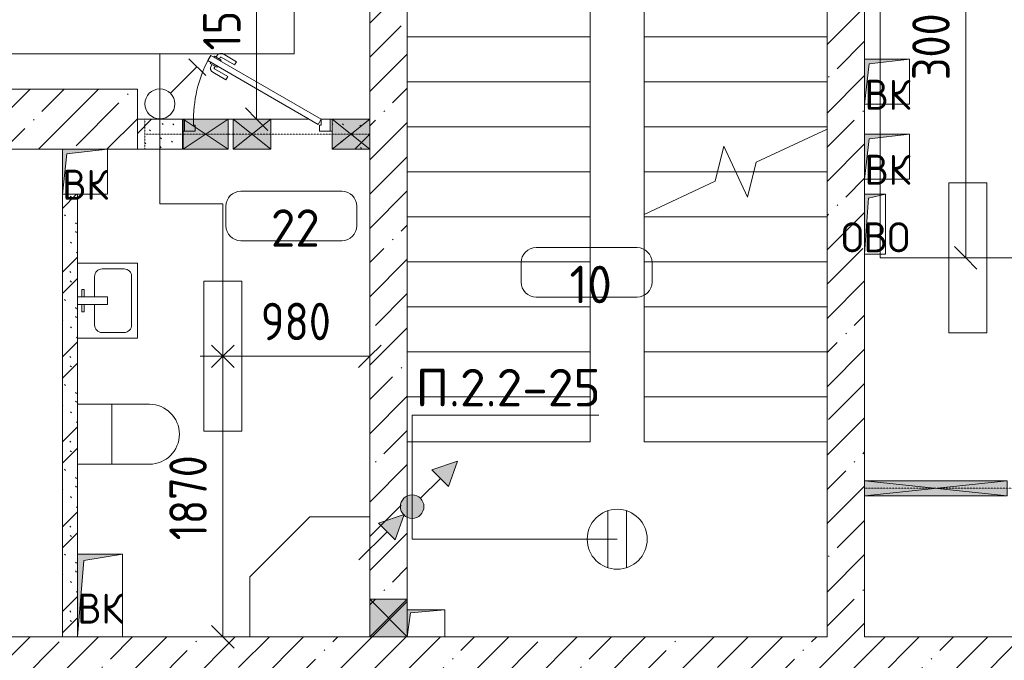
# Model space of a CAD drawing. Header units: millimetres. Extents: x -32229 to 170644, y -13689 to 125138.
# Tile 199 of 208: x 94171 to 100737, y 2843 to 7113. Entities that reach past the tile are written whole.
import ezdxf

# ---------------------------------------------------------------- set-up
doc = ezdxf.new("R2010")
doc.units = ezdxf.units.MM
for name, pattern in [('2_Пунктир_ 0_6 мм', [1.2, 0.6, -0.6]), ('3_ Штрих_ 1 х 1 мм', [2, 1, -1]), ('ADSK_Сверху', [4.5, 3, -1.5]), ('Штриховая', [5, 3, -2])]:
    doc.linetypes.add(name, pattern=pattern)
for name, color, linetype, lineweight in [('A-ANNO-DIMS', 7, 'Continuous', 9), ('A-ANNO-DIMS-200', 7, 'Continuous', 9), ('A-ANNO-NOTE', 7, 'Continuous', 18), ('A-AREA-IDEN', 7, 'Continuous', 9), ('A-DETL-THIN', 7, 'Continuous', 9), ('A-DOOR', 7, 'Continuous', 18), ('A-DOOR-FRAM', 7, 'Continuous', 9), ('A-FLOR', 7, 'Continuous', 18), ('A-GLAZ', 7, 'Continuous', 18), ('A-WALL', 7, 'Continuous', 18), ('A-WALL-PATT', 7, 'Continuous', 40), ('G-ANNO-TEXT', 7, 'Continuous', 9), ('I-WALL', 7, 'Continuous', 18), ('M-EQPM', 7, 'Continuous', 18), ('P-SANR-FIXT', 7, 'Continuous', 18), ('S-BEAM', 7, 'Continuous', 18), ('S-COLS', 7, 'Continuous', 18), ('S-STRS', 7, 'Continuous', 18), ('S-STRS-MBND', 7, 'ADSK_Сверху', 18)]:
    doc.layers.add(name, color=color, linetype=linetype, lineweight=lineweight)
doc.layers.add('A-DETL', color=7, linetype='Continuous', lineweight=9, true_color=0x00a600)
doc.styles.add('GOST Common', font='GOST_Common.ttf', dxfattribs={"height": 200})
doc.styles.add('GOST Common_5', font='GOST_Common.ttf', dxfattribs={"height": 250})
doc.styles.add('GOST Common_6', font='GOST_Common.ttf', dxfattribs={"width": 0.9, "height": 250})
doc.styles.add('ISOCPEUR', font='isocpeur.ttf', dxfattribs={"height": 250})
doc.dimstyles.new('ГОСТ_2_5_мм2_1', dxfattribs={"dimscale": 304.8, "dimtxt": 251.428749, "dimasz": 0.492126, "dimexe": 0.492126, "dimexo": 0.656168, "dimgap": 0.098425, "dimtad": 1, "dimdec": 0, "dimdsep": 46, "dimtxsty": 'GOST Common_6', "dimblk1": 'OBLIQUE', "dimblk2": 'OBLIQUE', "dimsah": 1, "dimcen": 0.09, "dimazin": 2, "dimtfac": 1, "dimtdec": 4, "dimtix": 1, "dimtmove": 0, "dimatfit": 3, "dimfxl": 1, "dimtvp": 1, "dimtolj": 1, "dimtzin": 0, "dimarcsym": 2})
pattern_1 = [(45, (0, 0), (-228.0985, 228.0985), []), (45, (228.1, 0), (-228.0985, 228.0985), [403.225, -80.645, 6.706, -73.939])]
pattern_2 = [(135, (300.56, 377.28), (-565.6854, 6e-14), [10, -790]), (135, (349.8, 474.73), (-565.6854, 6e-14), [10, -790]), (135, (423.93, 473.06), (-565.6854, 6e-14), [10, -790]), (135, (229.92, 447.9), (-565.6854, 6e-14), [10, -790]), (135, (155.08, 447.9), (-565.6854, 6e-14), [10, -790]), (135, (114.9, 369.03), (-565.6854, 6e-14), [10, -790]), (135, (132.43, 285.8), (-565.6854, 6e-14), [10, -790]), (135, (214.66, 322), (-565.6854, 6e-14), [10, -790]), (135, (198.16, 261.88), (-565.6854, 6e-14), [10, -790]), (135, (45.2, 272.9), (-565.6854, 6e-14), [10, -790]), (135, (42.32, 336.16), (-565.6854, 6e-14), [10, -790]), (135, (92.26, 192.24), (-565.6854, 6e-14), [10, -790]), (135, (7.07, 149.2), (-565.6854, 6e-14), [10, -790]), (135, (80.6, 95.1), (-565.6854, 6e-14), [10, -790]), (135, (79.53, 36.94), (-565.6854, 6e-14), [10, -790]), (135, (153.87, 74.56), (-565.6854, 6e-14), [10, -790]), (135, (228.35, 124.8), (-565.6854, 6e-14), [10, -790]), (135, (279.75, 180.4), (-565.6854, 6e-14), [10, -790]), (135, (282.9, 31.63), (-565.6854, 6e-14), [10, -790]), (135, (377.38, 53.45), (-565.6854, 6e-14), [10, -790]), (135, (352.28, 102.7), (-565.6854, 6e-14), [10, -790]), (135, (354.05, 0), (-565.6854, 6e-14), [10, -790]), (135, (553.23, 16.45), (-565.6854, 6e-14), [10, -790]), (135, (542.38, 63.45), (-565.6854, 6e-14), [10, -790]), (135, (536.58, 239.3), (-565.6854, 6e-14), [10, -790]), (135, (475.85, 203.9), (-565.6854, 6e-14), [10, -790]), (135, (475.85, 316.54), (-565.6854, 6e-14), [10, -790]), (135, (520.8, 408.7), (-565.6854, 6e-14), [10, -790]), (135, (551.1, 470.8), (-565.6854, 6e-14), [10, -790]), (135, (235.25, 537.93), (-565.6854, 6e-14), [10, -790]), (135, (407.25, 547.65), (-565.6854, 6e-14), [10, -790]), (135, (94.5, 558.6), (-565.6854, 6e-14), [10, -790]), (135, (46.4, 532.3), (-565.6854, 6e-14), [10, -790]), (135, (85.56, 465.04), (-565.6854, 6e-14), [10, -790]), (135, (355.53, 181.14), (-565.6854, 6e-14), [10, -790]), (135, (362.23, 243.6), (-565.6854, 6e-14), [10, -790]), (135, (413.45, 344.1), (-565.6854, 6e-14), [10, -790]), (135, (286.3, 273.25), (-565.6854, 6e-14), [10, -790]), (135, (423.02, 263.72), (-565.6854, 6e-14), [10, -790]), (135, (162.94, 190.2), (-565.6854, 6e-14), [10, -790]), (135, (470.25, 120.93), (-565.6854, 6e-14), [10, -790]), (135, (484.48, 9.78), (-565.6854, 6e-14), [10, -790]), (45, (0, 212.13), (-565.6854, 0), []), (45, (212.13, 0), (-565.6854, 0), []), (45, (353.55, 0), (-565.6854, 0), []), (45, (0, 353.55), (-565.6854, 0), [])]

# ---------------------------------------------------------------- blocks, each defined once
blk = doc.blocks.new('АР_Дверь однопольная - 1000х2100h_850__Кладовая-6691799--01 ЭО')
at = {"layer": 'A-DOOR', "color": 253, "lineweight": 5, "true_color": 0xaaaaaa}
for p, q in [((-138.9, 483.3), (-227.7, 534.6)), ((-309.5, 477.9), (-313.5, 470.9)), ((-313.5, 470.9), (-270.2, 445.9)), ((-302.6, 464.7), (-308.7, 454.3)), ((-289.5, 512.5), (-285.5, 519.4)), ((-285.5, 519.4), (-242.2, 494.4)), ((-274.6, 513.2), (-268.6, 523.6)), ((-253, 500.7), (-247, 511.1)), ((-242.2, 494.4), (-246.2, 487.5)), ((-151.4, 461.7), (-240.2, 512.9)), ((-151.4, 461.7), (-138.9, 483.3)), ((-208.9, 362.1), (-297.7, 413.3)), ((-281, 452.2), (-287, 441.8)), ((-196.4, 383.7), (-285.2, 435)), ((-270.2, 445.9), (-266.2, 452.9)), ((-196.4, 383.7), (-208.9, 362.1))]:
    blk.add_line(p, q, dxfattribs=at)
at = {"layer": 'A-DOOR', "color": 253, "lineweight": 13, "true_color": 0xaaaaaa}
for p, q in [((-311.1, 525), (-331.1, 490.4)), ((-331.1, 490.4), (405, 65.4)), ((425, 100), (-311.1, 525)), ((405, 65.4), (425, 100))]:
    blk.add_line(p, q, dxfattribs=at)
at = {"layer": 'A-DOOR', "color": 253, "lineweight": 5, "true_color": 0xaaaaaa}
for centre, radius, start, end in [((-242.7, 508.6), 30, 60, 150), ((425, 100), 850, 150, 180), ((-242.7, 508.6), 4.99, 60, 150), ((-282.7, 439.3), 30, 150, 240), ((-282.7, 439.3), 4.99, 150, 240)]:
    blk.add_arc(centre, radius, start, end, dxfattribs=at)
at = {"layer": 'A-DOOR-FRAM', "color": 253, "lineweight": 13, "true_color": 0xaaaaaa}
for p, q in [((-495, 100), (-500, 100)), ((-485, 100), (-495, 100)), ((-425, 100), (-485, 100)), ((-485, 100), (-485, 20)), ((-425, 60), (-425, 100)), ((485, 100), (425, 100)), ((425, 100), (425, 60)), ((485, 20), (485, 100)), ((485, 100), (500, 100)), ((-495, 20), (-500, 20)), ((-485, 20), (-495, 20)), ((-485, 20), (-415, 20)), ((-415, 60), (-425, 60)), ((-415, 20), (-415, 60)), ((425, 60), (415, 60)), ((415, 60), (415, 20)), ((415, 20), (485, 20)), ((485, 20), (500, 20))]:
    blk.add_line(p, q, dxfattribs=at)
blk = doc.blocks.new('АР_Канал вертикальный прямоугольный - ВК-6261252--01 ЭО')
at = {"layer": 'M-EQPM', "lineweight": 13, "true_color": 0xe2e2e2}
blk.add_hatch(color=254, dxfattribs=at).paths.add_polyline_path([(-150, -150), (-120, 120), (150, 150), (-150, 150)])
at = {"layer": 'M-EQPM', "color": 253, "lineweight": 13, "true_color": 0xaaaaaa}
for p, q in [((150, 150), (-150, 150)), ((-150, 150), (-150, -150)), ((150, 150), (-150, 150)), ((-150, 150), (-150, -150)), ((-150, -150), (-150, 150)), ((-150, 150), (150, 150)), ((-120, 120), (150, 150)), ((-120, 120), (150, 150)), ((150, -150), (150, 150)), ((150, 150), (150, -150)), ((-150, -150), (-120, 120)), ((-150, -150), (-120, 120)), ((-150, -150), (150, -150)), ((150, -150), (-150, -150))]:
    blk.add_line(p, q, dxfattribs=at)
blk = doc.blocks.new('A-PLU-toilet-2-2D - L600xW600xH900-3712371--01 ЭО')
at = {"layer": 'P-SANR-FIXT', "color": 253, "lineweight": 13, "true_color": 0xaaaaaa}
for p, q in [((-230, 400), (250, 400)), ((-230, 400), (250, 400)), ((0, 0), (0, 400)), ((250, 0), (-230, 0)), ((250, 0), (-230, 0))]:
    blk.add_line(p, q, dxfattribs=at)
blk.add_arc((250, 200), 200, 270, 90, dxfattribs=at)
blk.add_arc((250, 200), 200, 270, 90, dxfattribs=at)
blk = doc.blocks.new('A-PLU-Sink-2D - 400 x 500mm-3710293--01 ЭО')
at = {"layer": 'P-SANR-FIXT', "color": 253, "lineweight": 13, "true_color": 0xaaaaaa}
for p, q in [((-234.3, 202.3), (-234.3, -197.7)), ((-234.3, -197.7), (-234.3, 202.3)), ((-9.3, 2.3), (-9.3, 202.3)), ((40.7, 202.3), (40.7, 2.3)), ((265.7, -197.7), (265.7, 202.3)), ((265.7, 202.3), (265.7, -197.7)), ((-59.3, 172.3), (-59.3, 157.3)), ((-9.3, 172.3), (-59.3, 172.3)), ((-59.3, 157.3), (-9.3, 157.3)), ((40.7, 172.3), (90.7, 172.3)), ((90.7, 157.3), (40.7, 157.3)), ((90.7, 172.3), (90.7, 157.3)), ((-9.3, 88), (-145.4, 88)), ((176.8, 88), (40.7, 88)), ((-196.2, 37.2), (-196.2, -108.8)), ((40.7, 2.3), (-9.3, 2.3)), ((227.6, -108.8), (227.6, 37.2)), ((-145.4, -159.6), (176.8, -159.6)), ((-234.3, -197.7), (265.7, -197.7)), ((265.7, -197.7), (-234.3, -197.7))]:
    blk.add_line(p, q, dxfattribs=at)
for centre, start, end in [((-145.4, 37.2), 90, 180), ((176.8, 37.2), 360, 90), ((-145.4, -108.8), 180, 270), ((176.8, -108.8), 270, 0)]:
    blk.add_arc(centre, 50.8, start, end, dxfattribs=at)
blk = doc.blocks.new('A-PLU-Shower_Corner_2D - 800x800-3710291--01 ЭО')
at = {"layer": 'P-SANR-FIXT', "color": 253, "lineweight": 13, "true_color": 0xaaaaaa}
for p, q in [((-400, 800), (-800, 400)), ((-400, 800), (-800, 400)), ((0, 800), (-400, 800)), ((-400, 800), (0, 800)), ((-800, 400), (-800, 0)), ((-800, 0), (-800, 400))]:
    blk.add_line(p, q, dxfattribs=at)
blk = doc.blocks.new('АР_Канал вертикальный прямоугольный - ОВ-5467536--01 ЭО')
at = {"layer": 'M-EQPM', "lineweight": 13, "true_color": 0xe2e2e2}
blk.add_hatch(color=254, dxfattribs=at).paths.add_polyline_path([(-125, -90), (-103.5, 68.5), (125, 90), (-125, 90)])
at = {"layer": 'M-EQPM', "color": 253, "lineweight": 13, "true_color": 0xaaaaaa}
for p, q in [((125, 90), (-125, 90)), ((-125, 90), (-125, -90)), ((125, 90), (-125, 90)), ((-125, 90), (-125, -90)), ((-125, -90), (-125, 90)), ((-125, 90), (125, 90)), ((-125, -90), (-103.5, 68.5)), ((-125, -90), (-103.5, 68.5)), ((-103.5, 68.5), (125, 90)), ((-103.5, 68.5), (125, 90)), ((125, -90), (125, 90)), ((125, 90), (125, -90)), ((-125, -90), (125, -90)), ((125, -90), (-125, -90))]:
    blk.add_line(p, q, dxfattribs=at)
blk = doc.blocks.new('АР_Отверстие прямоугольное - ОВВ-6063315--01 ЭО')
at = {"layer": 'A-GLAZ', "lineweight": 13, "true_color": 0xf0f0f0}
blk.add_hatch(color=7, dxfattribs=at).paths.add_polyline_path([(250, 100), (0, 100), (0, -100), (250, -100)])
at = {"layer": 'A-GLAZ', "color": 253, "lineweight": 5, "true_color": 0xaaaaaa}
for p, q in [((250, 100), (0, -100)), ((0, 100), (250, -100))]:
    blk.add_line(p, q, dxfattribs=at)
at = {"layer": 'A-GLAZ', "color": 253, "lineweight": 13, "true_color": 0xaaaaaa}
for p, q in [((250, 100), (0, 100)), ((0, 100), (0, -100)), ((0, 100), (0, -100)), ((250, -100), (250, 100)), ((250, 100), (250, -100)), ((0, -100), (250, -100))]:
    blk.add_line(p, q, dxfattribs=at)
blk = doc.blocks.new('АР_Отверстие прямоугольное - ВК-6150329--01 ЭО')
at = {"layer": 'A-GLAZ', "lineweight": 13, "true_color": 0xf0f0f0}
blk.add_hatch(color=7, dxfattribs=at).paths.add_polyline_path([(-25, 100), (-25, -100), (275, -100), (275, 100)])
at = {"layer": 'A-GLAZ', "color": 253, "lineweight": 5, "true_color": 0xaaaaaa}
for p, q in [((275, 100), (-25, -100)), ((-25, 100), (275, -100))]:
    blk.add_line(p, q, dxfattribs=at)
at = {"layer": 'A-GLAZ', "color": 253, "lineweight": 13, "true_color": 0xaaaaaa}
for p, q in [((275, 100), (-25, 100)), ((-25, 100), (-25, -100)), ((-25, 100), (-25, -100)), ((275, -100), (275, 100)), ((275, 100), (275, -100)), ((-25, -100), (275, -100))]:
    blk.add_line(p, q, dxfattribs=at)
blk = doc.blocks.new('АР_Отверстие прямоугольное - ОВВ-6150268--01 ЭО')
at = {"layer": 'A-GLAZ', "lineweight": 13, "true_color": 0xf0f0f0}
blk.add_hatch(color=7, dxfattribs=at).paths.add_polyline_path([(250, 100), (0, 100), (0, -100), (250, -100)])
at = {"layer": 'A-GLAZ', "color": 253, "lineweight": 5, "true_color": 0xaaaaaa}
for p, q in [((250, 100), (0, -100)), ((0, 100), (250, -100))]:
    blk.add_line(p, q, dxfattribs=at)
at = {"layer": 'A-GLAZ', "color": 253, "lineweight": 13, "true_color": 0xaaaaaa}
for p, q in [((250, 100), (0, 100)), ((0, 100), (0, -100)), ((0, 100), (0, -100)), ((250, -100), (250, 100)), ((250, 100), (250, -100)), ((0, -100), (250, -100))]:
    blk.add_line(p, q, dxfattribs=at)
blk = doc.blocks.new('АР_Отверстие прямоугольное - ОВВ-3937880--01 ЭО')
at = {"layer": 'A-GLAZ', "lineweight": 13, "true_color": 0xf0f0f0}
blk.add_hatch(color=7, dxfattribs=at).paths.add_polyline_path([(250, -125), (250, 125), (0, 125), (0, -125)])
at = {"layer": 'A-GLAZ', "color": 253, "lineweight": 5, "true_color": 0xaaaaaa}
for p, q in [((250, 125), (0, -125)), ((0, 125), (250, -125))]:
    blk.add_line(p, q, dxfattribs=at)
at = {"layer": 'A-GLAZ', "color": 253, "lineweight": 13, "true_color": 0xaaaaaa}
for p, q in [((250, 125), (0, 125)), ((0, 125), (0, -125)), ((0, 125), (0, -125)), ((250, -125), (250, 125)), ((250, 125), (250, -125)), ((0, -125), (250, -125))]:
    blk.add_line(p, q, dxfattribs=at)
blk = doc.blocks.new('АР_Отверстие прямоугольное - ОВВ-5686189--01 ЭО')
at = {"layer": 'A-GLAZ', "lineweight": 13, "true_color": 0xf0f0f0}
blk.add_hatch(color=7, dxfattribs=at).paths.add_polyline_path([(600, 50), (-350, 50), (-350, -50), (600, -50)])
at = {"layer": 'A-GLAZ', "color": 253, "lineweight": 5, "true_color": 0xaaaaaa}
for p, q in [((600, 50), (-350, -50)), ((-350, 50), (600, -50))]:
    blk.add_line(p, q, dxfattribs=at)
at = {"layer": 'A-GLAZ', "color": 253, "lineweight": 13, "true_color": 0xaaaaaa}
for p, q in [((600, 50), (-350, 50)), ((-350, 50), (-350, -50)), ((-350, 50), (-350, -50)), ((600, -50), (600, 50)), ((600, 50), (600, -50)), ((-350, -50), (600, -50))]:
    blk.add_line(p, q, dxfattribs=at)
blk = doc.blocks.new('АР_Перемычка - 100_Уx1_75x5__Оп_300-0_125x80x5_-6146935--01 ЭО')
at = {"layer": 'S-BEAM', "color": 9, "linetype": '3_ Штрих_ 1 х 1 мм', "lineweight": 15, "true_color": 0xc4c4c4}
for p, q in [((-775, 50), (-775, -50)), ((475, 50), (475, -50)), ((-775, 0), (-475, 0)), ((-475, 0), (475, 0))]:
    blk.add_line(p, q, dxfattribs=at)
blk = doc.blocks.new('АР_Канал вертикальный прямоугольный - ВК-5095531--01 ЭО')
at = {"layer": 'M-EQPM', "lineweight": 13, "true_color": 0xe2e2e2}
blk.add_hatch(color=254, dxfattribs=at).paths.add_polyline_path([(-150, -150), (-120, 120), (150, 150), (-150, 150)])
at = {"layer": 'M-EQPM', "color": 253, "lineweight": 13, "true_color": 0xaaaaaa}
for p, q in [((150, 150), (-150, 150)), ((-150, 150), (-150, -150)), ((150, 150), (-150, 150)), ((-150, 150), (-150, -150)), ((-150, -150), (-150, 150)), ((-150, 150), (150, 150)), ((-120, 120), (150, 150)), ((-120, 120), (150, 150)), ((150, -150), (150, 150)), ((150, 150), (150, -150)), ((-150, -150), (-120, 120)), ((-150, -150), (-120, 120)), ((-150, -150), (150, -150)), ((150, -150), (-150, -150))]:
    blk.add_line(p, q, dxfattribs=at)
blk = doc.blocks.new('АР_Канал вертикальный прямоугольный - ОВО-6014938--01 ЭО')
at = {"layer": 'M-EQPM', "lineweight": 13, "true_color": 0xe2e2e2}
blk.add_hatch(color=254, dxfattribs=at).paths.add_polyline_path([(-70, -200), (-43, 173), (70, 200), (-70, 200), (-70, -160.9)])
at = {"layer": 'M-EQPM', "color": 253, "lineweight": 13, "true_color": 0xaaaaaa}
for p, q in [((70, 200), (-70, 200)), ((-70, 200), (-70, -200)), ((70, 200), (-70, 200)), ((-70, 200), (-70, -200)), ((-70, -200), (-70, 200)), ((-70, 200), (70, 200)), ((-43, 173), (70, 200)), ((-43, 173), (70, 200)), ((70, -200), (70, 200)), ((70, 200), (70, -200)), ((-70, -200), (-43, 173)), ((-70, -200), (-43, 173)), ((-70, -200), (70, -200)), ((70, -200), (-70, -200))]:
    blk.add_line(p, q, dxfattribs=at)
blk = doc.blocks.new('АР_Канал вертикальный прямоугольный - ВК-6032914--01 ЭО')
at = {"layer": 'M-EQPM', "lineweight": 13, "true_color": 0xe2e2e2}
blk.add_hatch(color=254, dxfattribs=at).paths.add_polyline_path([(-150, -150), (-120, 120), (150, 150), (-150, 150)])
at = {"layer": 'M-EQPM', "color": 253, "lineweight": 13, "true_color": 0xaaaaaa}
for p, q in [((150, 150), (-150, 150)), ((-150, 150), (-150, -150)), ((150, 150), (-150, 150)), ((-150, 150), (-150, -150)), ((-150, -150), (-150, 150)), ((-150, 150), (150, 150)), ((-120, 120), (150, 150)), ((-120, 120), (150, 150)), ((150, -150), (150, 150)), ((150, 150), (150, -150)), ((-150, -150), (-120, 120)), ((-150, -150), (-120, 120)), ((-150, -150), (150, -150)), ((150, -150), (-150, -150))]:
    blk.add_line(p, q, dxfattribs=at)
blk = doc.blocks.new('АР_Канал вертикальный прямоугольный - ВК-6032926--01 ЭО')
at = {"layer": 'M-EQPM', "lineweight": 13, "true_color": 0xe2e2e2}
blk.add_hatch(color=254, dxfattribs=at).paths.add_polyline_path([(-150, -275), (-107.5, 232.5), (150, 275), (-150, 275)])
at = {"layer": 'M-EQPM', "color": 253, "lineweight": 13, "true_color": 0xaaaaaa}
for p, q in [((150, 275), (-150, 275)), ((-150, 275), (-150, -275)), ((150, 275), (-150, 275)), ((-150, 275), (-150, -275)), ((-150, -275), (-150, 275)), ((-150, 275), (150, 275)), ((-107.5, 232.5), (150, 275)), ((-107.5, 232.5), (150, 275)), ((150, -275), (150, 275)), ((150, 275), (150, -275)), ((-150, -275), (-107.5, 232.5)), ((-150, -275), (-107.5, 232.5)), ((-150, -275), (150, -275)), ((150, -275), (-150, -275))]:
    blk.add_line(p, q, dxfattribs=at)
blk = doc.blocks.new('АР_Перемычка - 200_Уx2_75x5__250-250-7319432--01 ЭО')
at = {"layer": 'S-BEAM', "color": 9, "linetype": '3_ Штрих_ 1 х 1 мм', "lineweight": 15, "true_color": 0xc4c4c4}
for p, q in [((-750, 100), (-750, -100)), ((750, 100), (750, -100)), ((-750, 0), (-495, 0)), ((-495, 0), (-195, 0)), ((-195, 0), (-160, 0)), ((-160, 0), (90, 0)), ((90, 0), (500, 0)), ((500, 0), (750, 0))]:
    blk.add_line(p, q, dxfattribs=at)
blk = doc.blocks.new('Наметкина 10_РД_АР_П_rvt-1--01 ЭО')
at = {"layer": 'A-WALL-PATT', "lineweight": 5, "true_color": 0xaaaaaa}
h = blk.add_hatch(dxfattribs=at)
h.set_pattern_fill('FP_1', color=253, style=0, pattern_type=2)
h.set_pattern_definition(pattern_1)
h.paths.add_polyline_path([(99805.3, 3000), (99805.3, 9550), (99555.3, 9550), (99555.3, 3000)])
h.paths.add_polyline_path([(99555.3, 11000), (99805.3, 11000), (99805.3, 17115), (99555.3, 17115), (99555.3, 11200)])
h.paths.add_polyline_path([(99805.3, 18565), (99805.3, 22250), (99555.3, 22250), (99555.3, 18565)])
h = blk.add_hatch(dxfattribs=at)
h.set_pattern_fill('FP_1', color=253, style=0, pattern_type=2)
h.set_pattern_definition(pattern_1)
h.paths.add_polyline_path([(96505.3, 3000), (96755.3, 3000), (96755.3, 8950), (96505.3, 8950), (96505.3, 3158.5)])
h = blk.add_hatch(dxfattribs=at)
h.set_pattern_fill('FP_6', color=253, style=0, pattern_type=2)
h.set_pattern_definition(pattern_2)
h.paths.add_polyline_path([(96505.3, 6250), (96505.3, 6450), (96255.3, 6450), (96255.3, 6250)])
h.paths.add_polyline_path([(94955.3, 6250), (95255.3, 6250), (95255.3, 6450), (94955.3, 6450)])
h = blk.add_hatch(dxfattribs=at)
h.set_pattern_fill('FP_6', color=253, style=0, pattern_type=2)
h.set_pattern_definition(pattern_2)
h.paths.add_polyline_path([(94555.3, 3000), (94555.3, 5950), (94455.3, 5950), (94455.3, 3000)])
h = blk.add_hatch(dxfattribs=at)
h.set_pattern_fill('FP_1', color=253, style=0, pattern_type=2)
h.set_pattern_definition(pattern_1)
h.paths.add_polyline_path([(108005.3, 2600), (108005.3, 3000), (88855.3, 3000), (88855.3, 2600), (100823.5, 2600)])
at = {"layer": 'S-COLS', "lineweight": 5, "true_color": 0xaaaaaa}
h = blk.add_hatch(dxfattribs=at)
h.set_pattern_fill('FP_1', color=253, style=0, pattern_type=2)
h.set_pattern_definition(pattern_1)
h.paths.add_polyline_path([(94804.8, 6250), (94955.3, 6250), (94955.3, 6650), (92555.3, 6650), (92555.3, 6250), (94755.3, 6250)])
at = {"layer": 'A-FLOR', "color": 253, "lineweight": 13, "true_color": 0xaaaaaa}
for p, q in [((97975.3, 7000), (97975.3, 7300)), ((96755.3, 7000), (97975.3, 7000)), ((95255.3, 6450), (95260.3, 6450)), ((95260.3, 6450), (95270.3, 6450)), ((95330.3, 6450), (95560.3, 6450)), ((95560.3, 6450), (95595.3, 6450)), ((95595.3, 6450), (95845.3, 6450)), ((95845.3, 6450), (96100.3, 6450)), ((96240.3, 6450), (96255.3, 6450)), ((99805.3, 4040), (100755.3, 4040)), ((94855.3, 3000.1), (95705.3, 3000.1))]:
    blk.add_line(p, q, dxfattribs=at)
at = {"layer": 'A-WALL', "color": 253, "lineweight": 13, "true_color": 0xaaaaaa}
for p, q in [((99805.3, 6850), (99805.3, 9550)), ((96505.3, 8950), (96505.3, 6450)), ((96755.3, 3250), (96755.3, 8950)), ((99555.3, 8950), (99555.3, 3000)), ((99805.3, 6350), (99805.3, 6550)), ((96505.3, 6450), (96505.3, 6250)), ((96505.3, 6250), (96505.3, 3250)), ((99805.3, 5950), (99805.3, 6050)), ((99805.3, 4040), (99805.3, 5550)), ((99805.3, 3940), (99805.3, 4040)), ((99805.3, 3000), (99805.3, 3940)), ((96505.3, 3250), (96505.3, 3000)), ((96755.3, 3180), (96755.3, 3250)), ((96755.3, 3000), (96755.3, 3180)), ((94555.3, 3000), (88855.3, 3000)), ((96505.3, 3000), (94855.3, 3000)), ((99555.3, 3000), (97005.3, 3000)), ((101255.3, 3000), (99805.3, 3000))]:
    blk.add_line(p, q, dxfattribs=at)
at = {"layer": 'I-WALL', "color": 253, "lineweight": 13, "true_color": 0xaaaaaa}
for p, q in [((95255.3, 6450), (94955.3, 6450)), ((94955.3, 6450), (94955.3, 6250)), ((95255.3, 6250), (95255.3, 6450)), ((96505.3, 6450), (96255.3, 6450)), ((96255.3, 6450), (96255.3, 6250)), ((96505.3, 6250), (96505.3, 6450)), ((94955.3, 6250), (95255.3, 6250)), ((96255.3, 6250), (96505.3, 6250)), ((94455.3, 5950), (94455.3, 3000)), ((94555.3, 3550), (94555.3, 5950)), ((94455.3, 3000), (94555.3, 3000))]:
    blk.add_line(p, q, dxfattribs=at)
at = {"layer": 'S-COLS', "color": 253, "lineweight": 15, "true_color": 0xaaaaaa}
for p, q in [((94955.3, 6650), (92555.3, 6650)), ((94955.3, 6250), (94955.3, 6650)), ((92555.3, 6250), (94455.3, 6250)), ((94755.3, 6250), (94955.3, 6250))]:
    blk.add_line(p, q, dxfattribs=at)
at = {"layer": 'S-STRS', "color": 253, "lineweight": 13, "true_color": 0xaaaaaa}
for p, q in [((98335.3, 7300), (98335.3, 7000)), ((96755.3, 7000), (97975.3, 7000)), ((97975.3, 6700), (97975.3, 7000)), ((98335.3, 7000), (98335.3, 6700)), ((99555.3, 7000), (98335.3, 7000)), ((96755.3, 6700), (97975.3, 6700)), ((97975.3, 6400), (97975.3, 6700)), ((98335.3, 6700), (98335.3, 6400)), ((99555.3, 6700), (98335.3, 6700)), ((96755.3, 6400), (97975.3, 6400)), ((97975.3, 6100), (97975.3, 6400)), ((98335.3, 6400), (98335.3, 6100)), ((99555.3, 6400), (98335.3, 6400)), ((96755.3, 6100), (97975.3, 6100)), ((97975.3, 5800), (97975.3, 6100)), ((98335.3, 6100), (98335.3, 5815.6)), ((98824.8, 6100), (98335.3, 6100)), ((98945.3, 6100), (98824.8, 6100)), ((99065.8, 6100), (98945.3, 6100)), ((99555.3, 6100), (99065.8, 6100)), ((96755.3, 5800), (97975.3, 5800)), ((97975.3, 5500), (97975.3, 5800)), ((98335.3, 5815.6), (98335.3, 5800)), ((98335.3, 5800), (98335.3, 5500)), ((99555.3, 5800), (98335.3, 5800)), ((96755.3, 5500), (97975.3, 5500)), ((97975.3, 5200), (97975.3, 5500)), ((98335.3, 5500), (98335.3, 5200)), ((99555.3, 5500), (98335.3, 5500)), ((96755.3, 5200), (97975.3, 5200)), ((97975.3, 4900), (97975.3, 5200)), ((98335.3, 5200), (98335.3, 4900)), ((99555.3, 5200), (98335.3, 5200)), ((96755.3, 4900), (97975.3, 4900)), ((97975.3, 4600), (97975.3, 4900)), ((98335.3, 4900), (98335.3, 4600)), ((99555.3, 4900), (98335.3, 4900)), ((96755.3, 4600), (97975.3, 4600)), ((97975.3, 4300), (97975.3, 4600)), ((98335.3, 4600), (98335.3, 4300)), ((99555.3, 4600), (98335.3, 4600)), ((96755.3, 4300), (97975.3, 4300)), ((99555.3, 4300), (98335.3, 4300))]:
    blk.add_line(p, q, dxfattribs=at)
at = {"layer": 'S-STRS', "color": 253, "linetype": 'Штриховая', "lineweight": 13, "true_color": 0xaaaaaa}
for p, q in [((99555.3, 7000), (98335.3, 7000)), ((96755.3, 6700), (97975.3, 6700)), ((99555.3, 6700), (98335.3, 6700)), ((96755.3, 6400), (97975.3, 6400)), ((99555.3, 6400), (98335.3, 6400)), ((96755.3, 6100), (97975.3, 6100)), ((98824.8, 6100), (98335.3, 6100)), ((98945.3, 6100), (98824.8, 6100)), ((99065.8, 6100), (98945.3, 6100)), ((99555.3, 6100), (99065.8, 6100)), ((96755.3, 5800), (97975.3, 5800)), ((99555.3, 5800), (98335.3, 5800)), ((96755.3, 5500), (97975.3, 5500)), ((99555.3, 5500), (98335.3, 5500)), ((96755.3, 5200), (97975.3, 5200)), ((99555.3, 5200), (98335.3, 5200)), ((96755.3, 4900), (97975.3, 4900)), ((99555.3, 4900), (98335.3, 4900)), ((96755.3, 4600), (97975.3, 4600)), ((99555.3, 4600), (98335.3, 4600)), ((96755.3, 4300), (97975.3, 4300))]:
    blk.add_line(p, q, dxfattribs=at)
at = {"layer": 'S-STRS-MBND', "color": 253, "linetype": '2_Пунктир_ 0_6 мм', "lineweight": 13, "true_color": 0xaaaaaa}
for p, q in [((96755.3, 4300), (96755.3, 7600)), ((97975.3, 4300), (97975.3, 7600)), ((96755.3, 7000), (97975.3, 7000)), ((96755.3, 7000), (97975.3, 7000)), ((96755.3, 6700), (97975.3, 6700)), ((96755.3, 6700), (97975.3, 6700)), ((96755.3, 6400), (97975.3, 6400)), ((96755.3, 6400), (97975.3, 6400)), ((96755.3, 6100), (97975.3, 6100)), ((96755.3, 6100), (97975.3, 6100)), ((98945.3, 6100), (98824.8, 6100)), ((98945.3, 6100), (98824.8, 6100)), ((99555.3, 6100), (99065.8, 6100)), ((99555.3, 6100), (99065.8, 6100)), ((96755.3, 5800), (97975.3, 5800)), ((96755.3, 5800), (97975.3, 5800)), ((98335.3, 5815.6), (98335.3, 4300)), ((99555.3, 5800), (98335.3, 5800)), ((99555.3, 5800), (98335.3, 5800)), ((99555.3, 5800), (99555.3, 4300)), ((96755.3, 5500), (97975.3, 5500)), ((96755.3, 5500), (97975.3, 5500)), ((99555.3, 5500), (98335.3, 5500)), ((99555.3, 5500), (98335.3, 5500)), ((96755.3, 5200), (97975.3, 5200)), ((96755.3, 5200), (97975.3, 5200)), ((99555.3, 5200), (98335.3, 5200)), ((99555.3, 5200), (98335.3, 5200)), ((96755.3, 4900), (97975.3, 4900)), ((96755.3, 4900), (97975.3, 4900)), ((99555.3, 4900), (98335.3, 4900)), ((99555.3, 4900), (98335.3, 4900)), ((96755.3, 4600), (97975.3, 4600)), ((96755.3, 4600), (97975.3, 4600)), ((99555.3, 4600), (98335.3, 4600)), ((99555.3, 4600), (98335.3, 4600)), ((96755.3, 4300), (97975.3, 4300)), ((96755.3, 4300), (97975.3, 4300)), ((99555.3, 4300), (98335.3, 4300))]:
    blk.add_line(p, q, dxfattribs=at)
at = {"layer": 'S-STRS-MBND', "color": 253, "linetype": 'Continuous', "lineweight": 13, "true_color": 0xaaaaaa}
for p, q in [((99081.2, 6163.4), (99555.3, 6384.5)), ((98809.3, 6036.6), (98866.1, 6269.9)), ((98866.1, 6269.9), (99024.5, 5930.1)), ((99024.5, 5930.1), (99081.2, 6163.4)), ((98335.3, 5815.6), (98809.3, 6036.6))]:
    blk.add_line(p, q, dxfattribs=at)
at = {"layer": 'A-DOOR', "color": 253, "lineweight": 13, "true_color": 0xaaaaaa}
blk.add_blockref('АР_Дверь однопольная - 1000х2100h_850__Кладовая-6691799--01 ЭО', (95755.3, 6350), dxfattribs=at)
at = {"layer": 'A-GLAZ', "color": 253, "lineweight": 13, "true_color": 0xaaaaaa}
for name, p, rotation in [('АР_Отверстие прямоугольное - ВК-6150329--01 ЭО', (95535.3, 6350), 180), ('АР_Отверстие прямоугольное - ОВВ-6063315--01 ЭО', (95845.3, 6350), 180), ('АР_Отверстие прямоугольное - ОВВ-6063315--01 ЭО', (96505.3, 6350), 180), ('АР_Отверстие прямоугольное - ОВВ-6150268--01 ЭО', (96505.3, 6350), 180), ('АР_Отверстие прямоугольное - ОВВ-5686189--01 ЭО', (100405.3, 3990), 180), ('АР_Отверстие прямоугольное - ОВВ-3937880--01 ЭО', (96630.3, 3250), 269.9999999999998)]:
    blk.add_blockref(name, p, dxfattribs=dict(at, rotation=rotation))
at = {"layer": 'M-EQPM', "color": 253, "lineweight": 13, "true_color": 0xaaaaaa}
for name, p in [('АР_Канал вертикальный прямоугольный - ВК-5095531--01 ЭО', (99955.3, 6700)), ('АР_Канал вертикальный прямоугольный - ВК-6261252--01 ЭО', (99955.3, 6200)), ('АР_Канал вертикальный прямоугольный - ВК-6032914--01 ЭО', (94605.3, 6100)), ('АР_Канал вертикальный прямоугольный - ОВО-6014938--01 ЭО', (99875.3, 5750)), ('АР_Канал вертикальный прямоугольный - ВК-6032926--01 ЭО', (94705.3, 3275)), ('АР_Канал вертикальный прямоугольный - ОВ-5467536--01 ЭО', (96880.3, 3090))]:
    blk.add_blockref(name, p, dxfattribs=at)
at = {"layer": 'P-SANR-FIXT', "color": 253, "lineweight": 13, "true_color": 0xaaaaaa, "rotation": 89.99999999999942}
blk.add_blockref('A-PLU-Sink-2D - 400 x 500mm-3710293--01 ЭО', (94757.6, 5224.3), dxfattribs=at)
at = {"layer": 'P-SANR-FIXT', "color": 253, "lineweight": 13, "true_color": 0xaaaaaa}
for name, p in [('A-PLU-toilet-2-2D - L600xW600xH900-3712371--01 ЭО', (94785.3, 4150)), ('A-PLU-Shower_Corner_2D - 800x800-3710291--01 ЭО', (96505.3, 3000))]:
    blk.add_blockref(name, p, dxfattribs=at)
at = {"layer": 'S-BEAM', "color": 253, "lineweight": 13, "true_color": 0xaaaaaa}
blk.add_blockref('АР_Перемычка - 200_Уx2_75x5__250-250-7319432--01 ЭО', (95755.3, 6350), dxfattribs=at)
at = {"layer": 'S-BEAM', "color": 253, "lineweight": 13, "true_color": 0xaaaaaa, "rotation": 180}
blk.add_blockref('АР_Перемычка - 100_Уx1_75x5__Оп_300-0_125x80x5_-6146935--01 ЭО', (100280.3, 3990), dxfattribs=at)
at = {"layer": 'A-ANNO-NOTE', "color": 253, "lineweight": 5, "true_color": 0xaaaaaa, "char_height": 200, "attachment_point": 5, "line_spacing_factor": 1.022766, "style": 'GOST Common'}
for s, insert, width in [('\\pt2540,5080,7620,10160,12700,15240,17780,20320,22860,25400,27940,30480,33020,35560,38100,40640,43180,45720,48260,50800,53340,55880,58420,60960,63500,66040,68580,71120,73660,76200,78740,81280;ВК', (99958.1, 6612.7), 344), ('\\pt2540,5080,7620,10160,12700,15240,17780,20320,22860,25400,27940,30480,33020,35560,38100,40640,43180,45720,48260,50800,53340,55880,58420,60960,63500,66040,68580,71120,73660,76200,78740,81280;ВК', (99958.1, 6612.7), 344), ('\\pt2540,5080,7620,10160,12700,15240,17780,20320,22860,25400,27940,30480,33020,35560,38100,40640,43180,45720,48260,50800,53340,55880,58420,60960,63500,66040,68580,71120,73660,76200,78740,81280;ВК', (99958.1, 6112.7), 344), ('\\pt2540,5080,7620,10160,12700,15240,17780,20320,22860,25400,27940,30480,33020,35560,38100,40640,43180,45720,48260,50800,53340,55880,58420,60960,63500,66040,68580,71120,73660,76200,78740,81280;ВК', (99958.1, 6112.7), 344), ('\\pt2540,5080,7620,10160,12700,15240,17780,20320,22860,25400,27940,30480,33020,35560,38100,40640,43180,45720,48260,50800,53340,55880,58420,60960,63500,66040,68580,71120,73660,76200,78740,81280;ВК', (94608.1, 6012.7), 344), ('\\pt2540,5080,7620,10160,12700,15240,17780,20320,22860,25400,27940,30480,33020,35560,38100,40640,43180,45720,48260,50800,53340,55880,58420,60960,63500,66040,68580,71120,73660,76200,78740,81280;ОВО', (99878.1, 5662.7), 502), ('\\pt2540,5080,7620,10160,12700,15240,17780,20320,22860,25400,27940,30480,33020,35560,38100,40640,43180,45720,48260,50800,53340,55880,58420,60960,63500,66040,68580,71120,73660,76200,78740,81280;ВК', (94708.1, 3187.7), 344)]:
    blk.add_mtext(s, dxfattribs=dict(at, insert=insert, width=width))
blk = doc.blocks.new('Марка помещения 2 - Марка помещения 2-1605974--01 ЭО')
at = {"layer": 'A-AREA-IDEN', "color": 253, "true_color": 0xaaaaaa}
for p, q in [((-1.797, 0.841), (1.569, 0.841)), ((-2.297, -0.309), (-2.297, 0.341)), ((2.069, 0.341), (2.069, -0.309)), ((1.569, -0.809), (-1.797, -0.809))]:
    blk.add_line(p, q, dxfattribs=at)
for centre, start, end in [((-1.797, 0.341), 90, 180), ((1.569, 0.341), 0, 90), ((-1.797, -0.309), 180, 270), ((1.569, -0.309), 270, 360)]:
    blk.add_arc(centre, 0.5, start, end, dxfattribs=at)
blk = doc.blocks.new('DIMBLOCK419--01 ЭО')
at = {"layer": 'A-ANNO-DIMS-200'}
for p, q in [((95525.1, 4775.7), (95525.1, 5019.6)), ((96505.3, 4775.7), (96505.3, 5019.6)), ((95525.1, 4869.6), (95600.1, 4944.6)), ((96505.3, 4869.6), (96580.3, 4944.6)), ((95525.1, 4869.6), (95450.1, 4794.6)), ((95525.1, 4869.6), (96505.3, 4869.6)), ((95525.1, 4869.6), (95525.1, 4775.7)), ((96505.3, 4869.6), (96430.3, 4794.6)), ((96505.3, 4869.6), (96505.3, 4775.7))]:
    blk.add_line(p, q, dxfattribs=at)
at = {"layer": 'A-ANNO-DIMS-200', "color": 0, "insert": (95778.7, 5226.4), "char_height": 250, "width": 567.632, "attachment_point": 1, "line_spacing_factor": 1.022761, "style": 'GOST Common_6'}
blk.add_mtext('980', dxfattribs=at)
blk = doc.blocks.new('_Oblique')
at = {"color": 0, "linetype": 'ByBlock', "lineweight": -2}
blk.add_line((-0.5, -0.5), (0.5, 0.5), dxfattribs=at)
blk = doc.blocks.new('DIMBLOCK420--01 ЭО')
at = {"layer": 'A-ANNO-DIMS-200'}
for p, q in [((95525.1, 4869.7), (95450.1, 4944.7)), ((95619, 4869.7), (95375.1, 4869.7)), ((95525.1, 3000), (95525.1, 4869.7)), ((95525.1, 4869.7), (95600.1, 4794.7)), ((95525.1, 4869.7), (95619, 4869.7)), ((95525.1, 3000), (95450.1, 3075)), ((89055.3, 3000), (95675.1, 3000)), ((95525.1, 3000), (89055.3, 3000)), ((95525.1, 3000), (95600.1, 2925))]:
    blk.add_line(p, q, dxfattribs=at)
at = {"layer": 'A-ANNO-DIMS-200', "color": 0, "insert": (95168.4, 3642.9), "char_height": 250, "width": 700.591, "attachment_point": 1, "rotation": 90, "line_spacing_factor": 1.022761, "style": 'GOST Common_6'}
blk.add_mtext('1870', dxfattribs=at)
blk = doc.blocks.new('DIMBLOCK421--01 ЭО')
at = {"layer": 'A-ANNO-DIMS-200'}
for p, q in [((95750.5, 7950.1), (95675.5, 8025.1)), ((95844.5, 7950.1), (95600.5, 7950.1)), ((95750.5, 6450), (95750.5, 7950.1)), ((95750.5, 7950.1), (95825.5, 7875.1)), ((95750.5, 7950.1), (95844.5, 7950.1)), ((95750.5, 6450), (95675.5, 6525)), ((95907.3, 6450), (95600.5, 6450)), ((95750.5, 6450), (95825.5, 6375)), ((95750.5, 6450), (95907.3, 6450))]:
    blk.add_line(p, q, dxfattribs=at)
at = {"layer": 'A-ANNO-DIMS-200', "color": 0, "insert": (95393.8, 6908.2), "char_height": 250, "width": 700.591, "attachment_point": 1, "rotation": 90, "line_spacing_factor": 1.022761, "style": 'GOST Common_6'}
blk.add_mtext('1500', dxfattribs=at)
blk = doc.blocks.new('DIMBLOCK511--01 ЭО')
at = {"layer": 'A-ANNO-DIMS-200'}
for p, q in [((100479.6, 8525.6), (100404.6, 8600.6)), ((100573.6, 8525.6), (100329.6, 8525.6)), ((100479.6, 5525.6), (100479.6, 8525.6)), ((100479.6, 8525.6), (100554.6, 8450.6)), ((100479.6, 8525.6), (100573.6, 8525.6)), ((100479.6, 5525.6), (100404.6, 5600.6)), ((100573.6, 5525.6), (100329.6, 5525.6)), ((100479.6, 5525.6), (100554.6, 5450.6)), ((100479.6, 5525.6), (100573.6, 5525.6))]:
    blk.add_line(p, q, dxfattribs=at)
at = {"layer": 'A-ANNO-DIMS-200', "color": 0, "insert": (100122.9, 6710.3), "char_height": 250, "width": 756.843, "attachment_point": 1, "rotation": 90, "line_spacing_factor": 1.022761, "style": 'GOST Common_6'}
blk.add_mtext('3000', dxfattribs=at)
blk = doc.blocks.new('УГО Выше ниже синее _ 2020 - УГО Выше ниже синее _ 2020-V170--01 ЭО')
at = {"layer": 'A-ANNO-NOTE', "lineweight": 9, "true_color": 0x0000ff}
for points in [[(1.215, 0.668), (0.658, 1.225), (1.508, 1.517)], [(-0.565, -1.112), (-1.122, -0.555), (-0.272, -0.263)]]:
    blk.add_hatch(color=5, dxfattribs=at).paths.add_polyline_path(points)
h = blk.add_hatch(color=5, dxfattribs=at)
edge = h.paths.add_edge_path()
edge.add_arc((0, 0), 0.392, 0, 180)
edge.add_arc((0, 0), 0.392, 180, 360)
at = {"layer": 'A-ANNO-NOTE', "lineweight": 9}
for p, q in [((1.508, 1.517), (0.658, 1.225)), ((1.215, 0.668), (1.508, 1.517)), ((0.658, 1.225), (1.215, 0.668)), ((0.277, 0.277), (0.941, 0.941)), ((-0.272, -0.263), (-1.122, -0.555)), ((-0.565, -1.112), (-0.272, -0.263)), ((-1.122, -0.555), (-0.565, -1.112)), ((-1.78, -1.78), (-0.838, -0.838))]:
    blk.add_line(p, q, dxfattribs=at)
blk.add_circle((0, 0), 0.392, dxfattribs=at)
for start, end in [(360, 180), (180, 360)]:
    blk.add_arc((0, 0), 0.392, start, end, dxfattribs=at)

msp = doc.modelspace()

# ---------------------------------------------------------------- linework, layer by layer
at = {"layer": 'A-ANNO-NOTE', "color": 5, "lineweight": 9, "true_color": 0x0000ff}
for p, q in [((95299.1, 6853.4), (95410.9, 6741.6)), ((95176, 6622.9), (95352.8, 6799.7)), ((100366.8, 5025.6), (100366.8, 6025.6)), ((100366.8, 6025.6), (100619.4, 6025.6)), ((100619.4, 6025.6), (100619.4, 5025.6)), ((95398.7, 4369.7), (95398.7, 5369.7)), ((95398.7, 5369.7), (95651.3, 5369.7)), ((95651.3, 5369.7), (95651.3, 4369.7)), ((100619.4, 5025.6), (100366.8, 5025.6)), ((95651.3, 4369.7), (95398.7, 4369.7)), ((98093.5, 3459.8), (98093.5, 3840.2)), ((98093.5, 3459.8), (98093.5, 3840.2)), ((98217.1, 3459.8), (98217.1, 3840.2)), ((98217.1, 3459.8), (98217.1, 3840.2))]:
    msp.add_line(p, q, dxfattribs=at)
for centre, radius in [((95105.3, 6552.2), 100), ((98155.3, 3650), 200), ((98155.3, 3650), 200)]:
    msp.add_circle(centre, radius, dxfattribs=at)
at = {"layer": 'A-DETL', "color": 5, "true_color": 0x0000ff}
for p, q in [((99908.6, 18475.5), (99908.6, 5526.3)), ((96001.4, 6886.6), (96001.4, 9700)), ((90316.4, 6886.6), (96001.4, 6886.6)), ((95105.3, 5886.6), (95105.3, 6886.6)), ((95525.1, 5886.6), (95105.3, 5886.6)), ((95525.1, 4869.7), (95525.1, 5886.6)), ((99908.6, 5526.3), (100838.6, 5526.3)), ((96787.9, 3650), (96787.9, 3867.7)), ((98155.3, 3650), (96787.9, 3650))]:
    msp.add_line(p, q, dxfattribs=at)
at = {"layer": 'A-DETL-THIN'}
for p in [(98033.5, 4476), (96787.9, 3867.7)]:
    msp.add_line(p, (96787.9, 4476), dxfattribs=at)

# ---------------------------------------------------------------- block references
at = {"lineweight": 5}
msp.add_blockref('Наметкина 10_РД_АР_П_rvt-1--01 ЭО', (0, 0), dxfattribs=at)
at = {"layer": 'A-ANNO-NOTE', "lineweight": 9, "xscale": 200, "yscale": 200, "zscale": 200}
msp.add_blockref('УГО Выше ниже синее _ 2020 - УГО Выше ниже синее _ 2020-V170--01 ЭО', (96787.9, 3867.7), dxfattribs=at)
at = {"layer": 'A-AREA-IDEN', "color": 253, "true_color": 0xaaaaaa, "xscale": 199.9999999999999, "yscale": 199.9999999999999, "zscale": 199.9999999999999}
for p in [(96005.1, 5802), (97974, 5425.6)]:
    msp.add_blockref('Марка помещения 2 - Марка помещения 2-1605974--01 ЭО', p, dxfattribs=at)

# ---------------------------------------------------------------- texts
at = {"layer": 'A-AREA-IDEN', "color": 253, "true_color": 0xaaaaaa, "char_height": 250, "attachment_point": 5, "line_spacing_factor": 1.022766, "style": 'GOST Common_5'}
for s, insert, width in [('\\pt100,200,300,400,500,600,700,800,900,1000,1100,1200,1300,1400,1500,1600,1700,1800,1900,2000,2100,2200,2300,2400,2500,2600,2700,2800,2900,3000,3100,3200;22', (96008.7, 5724.5), 384), ('\\pt100,200,300,400,500,600,700,800,900,1000,1100,1200,1300,1400,1500,1600,1700,1800,1900,2000,2100,2200,2300,2400,2500,2600,2700,2800,2900,3000,3100,3200;10', (97978.5, 5348.1), 330)]:
    msp.add_mtext(s, dxfattribs=dict(at, insert=insert, width=width))
at = {"layer": 'G-ANNO-TEXT', "insert": (96811.9, 4785.7), "char_height": 250, "width": 1242.3, "attachment_point": 1, "line_spacing_factor": 1.139951, "style": 'ISOCPEUR'}
msp.add_mtext('\\pt600,1200,1800,2400,3000,3600,4200,4800,5400,6000,6600,7200,7800,8400,9000,9600,10200,10800,11400,12000,12600,13200,13800,14400,15000,15600,16200,16800,17400,18000,18600,19200;П.2.2-25', dxfattribs=at)

# ---------------------------------------------------------------- dimensions: what is measured, and where the dimension line sits
at = {"layer": 'A-ANNO-DIMS'}
for base, p1, p2, override, picture, middle in [((100479.6, 8525.6), (100373.6, 5525.6), (100373.6, 8525.6), {"dimpost": '<>', "dimfxl": 3000}, 'DIMBLOCK511--01 ЭО', (100324.6, 7025.6)), ((95750.5, 7950.1), (95707.3, 6450), (95644.5, 7950.1), {"dimpost": '<>', "dimfxl": 1501.446141}, 'DIMBLOCK421--01 ЭО', (95595.5, 7200.1)), ((95525.1, 4869.7), (88855.3, 3000), (95419, 4869.7), {"dimpost": '<>', "dimfxl": 6824.789664}, 'DIMBLOCK420--01 ЭО', (95370.1, 3934.8))]:
    dim = msp.add_linear_dim(base=base, p1=p1, p2=p2, angle=90, dimstyle='ГОСТ_2_5_мм2_1', override=override, dxfattribs=at)
    dim.commit()
    dim.dimension.update_dxf_attribs({"geometry": picture, "text_midpoint": middle})
dim = msp.add_linear_dim(base=(96505.3, 4869.6), p1=(95525.1, 4975.7), p2=(96505.3, 4975.7), dimstyle='ГОСТ_2_5_мм2_1', override={"dimpost": '<>', "dimfxl": 980.230901}, dxfattribs=at)
dim.commit()
dim.dimension.update_dxf_attribs({"geometry": 'DIMBLOCK419--01 ЭО', "text_midpoint": (96015.2, 5024.6)})

doc.saveas('drawing.dxf')
